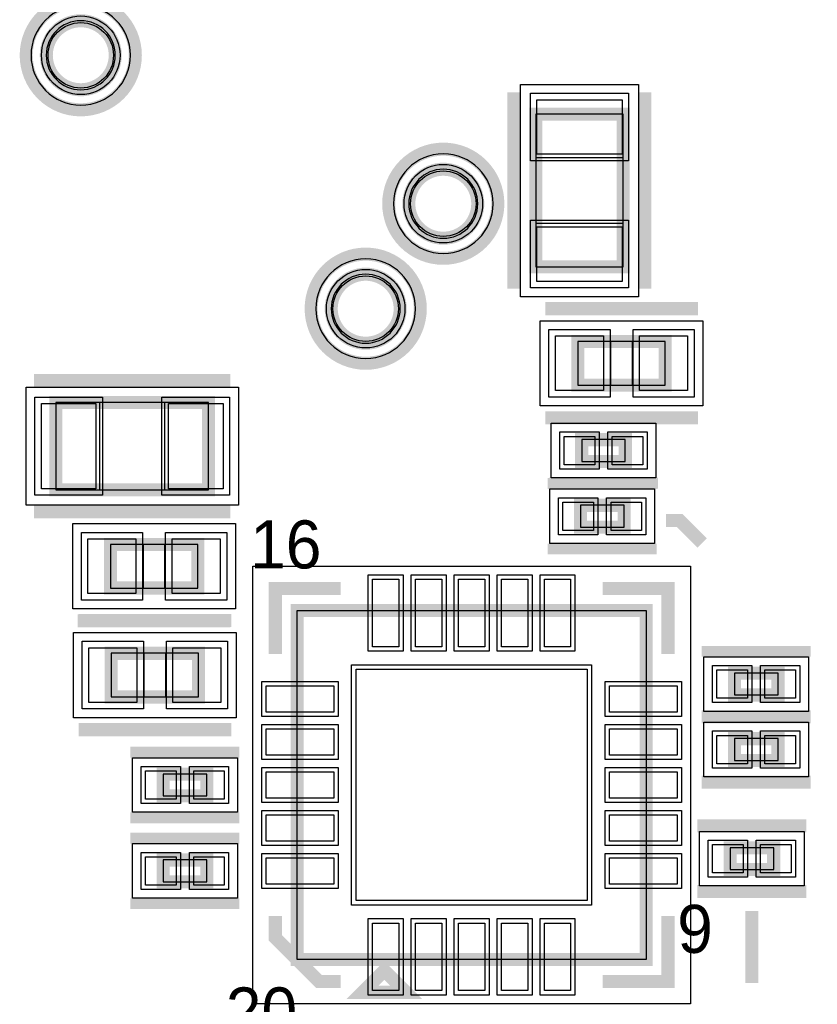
# Model space of a CAD drawing. Extents: x -10 to 137, y -32 to 198.
# Tile 72 of 83: x 58 to 68, y 141 to 153. Entities that reach past the tile are written whole.
import ezdxf

# ---------------------------------------------------------------- set-up
doc = ezdxf.new("R2010")
doc.units = 0
for name, color, linetype in [('BG_SILKSCREEN_TOP', 7, 'CONTINUOUS'), ('PG_ASSEMBLY_TOP', 120, 'CONTINUOUS'), ('PG_DFA_BOUND_TOP', 95, 'CONTINUOUS'), ('PG_PLACE_BOUND_TOP', 23, 'CONTINUOUS'), ('PG_SILKSCREEN_TOP', 7, 'CONTINUOUS'), ('PIN_PASTEMASK_TOP', 212, 'CONTINUOUS'), ('PIN_SOLDERMASK_TOP', 2, 'CONTINUOUS'), ('PIN_TOP', 3, 'CONTINUOUS'), ('VKO_TOP', 243, 'CONTINUOUS')]:
    doc.layers.add(name, color=color, linetype=linetype)

msp = doc.modelspace()

# ---------------------------------------------------------------- linework, layer by layer
at = {"layer": 'BG_SILKSCREEN_TOP', "const_width": 0.1524}
msp.add_lwpolyline([(66.9544, 142.4686), (66.9544, 141.6304)], dxfattribs=at)
at = {"layer": 'PG_ASSEMBLY_TOP', "const_width": 0.1524}
for points in [[(59.543188, 152.428702, 1), (58.74004, 152.428702, 1), (59.543188, 152.428702)], [(63.763652, 150.700994, 1), (62.960504, 150.700994, 1), (63.763652, 150.700994)], [(62.860428, 149.479254, 1), (62.05728, 149.479254, 1), (62.860428, 149.479254)]]:
    msp.add_lwpolyline(points, format="xyb", dxfattribs=at)
for points in [[(65.455546, 149.965156), (65.455546, 151.743156), (64.439546, 151.743156), (64.439546, 149.965156), (65.455546, 149.965156)], [(64.929512, 148.590254), (65.945512, 148.590254), (65.945512, 149.098254), (64.929512, 149.098254), (64.929512, 148.590254)], [(60.630054, 148.387054), (58.852054, 148.387054), (58.852054, 147.371054), (60.630054, 147.371054), (60.630054, 148.387054)], [(64.973454, 147.701254), (65.481454, 147.701254), (65.481454, 147.955254), (64.973454, 147.955254), (64.973454, 147.701254)], [(64.958722, 146.936714), (65.466722, 146.936714), (65.466722, 147.190714), (64.958722, 147.190714), (64.958722, 146.936714)], [(60.503054, 146.736054), (59.487054, 146.736054), (59.487054, 146.228054), (60.503054, 146.228054), (60.503054, 146.736054)], [(65.724278, 141.903958), (65.724278, 145.967958), (61.660278, 145.967958), (61.660278, 141.903958), (65.724278, 141.903958)], [(60.512452, 145.46834), (59.496452, 145.46834), (59.496452, 144.96034), (60.512452, 144.96034), (60.512452, 145.46834)], [(66.751454, 144.983454), (67.259454, 144.983454), (67.259454, 145.237454), (66.751454, 145.237454), (66.751454, 144.983454)], [(67.259454, 144.475454), (66.751454, 144.475454), (66.751454, 144.221454), (67.259454, 144.221454), (67.259454, 144.475454)], [(60.608464, 144.062958), (60.100464, 144.062958), (60.100464, 143.808958), (60.608464, 143.808958), (60.608464, 144.062958)], [(67.208654, 143.205454), (66.700654, 143.205454), (66.700654, 142.951454), (67.208654, 142.951454), (67.208654, 143.205454)], [(60.608464, 143.06296), (60.100464, 143.06296), (60.100464, 142.80896), (60.608464, 142.80896), (60.608464, 143.06296)], [(62.422278, 141.522958), (62.930278, 141.522958), (62.676278, 141.776958), (62.422278, 141.522958)]]:
    msp.add_lwpolyline(points, dxfattribs=at)
at = {"layer": 'PG_DFA_BOUND_TOP'}
for points in [[(59.720988, 152.428702, 1), (58.56224, 152.428702, 1)], [(63.941452, 150.700994, 1), (62.782704, 150.700994, 1)], [(63.038228, 149.479254, 1), (61.87948, 149.479254, 1)]]:
    msp.add_lwpolyline(points, format="xyb", close=True, dxfattribs=at)
for points in [[(65.633346, 149.618954), (64.261746, 149.618954), (64.261746, 152.089358), (65.633346, 152.089358)], [(64.490346, 148.348954), (64.490346, 149.339554), (66.384678, 149.339554), (66.384678, 148.348954)], [(60.976256, 148.564854), (60.976256, 147.193254), (58.505852, 147.193254), (58.505852, 148.564854)], [(64.617346, 147.510754), (64.617346, 148.145754), (65.837562, 148.145754), (65.837562, 147.510754)], [(64.602614, 146.746214), (64.602614, 147.381214), (65.82283, 147.381214), (65.82283, 146.746214)], [(60.94222, 146.977354), (60.94222, 145.986754), (59.047888, 145.986754), (59.047888, 146.977354)], [(66.238374, 141.389862), (61.146182, 141.389862), (61.146182, 146.482054), (66.238374, 146.482054)], [(60.951618, 145.70964), (60.951618, 144.71904), (59.057286, 144.71904), (59.057286, 145.70964)], [(66.395346, 144.792954), (66.395346, 145.427954), (67.615562, 145.427954), (67.615562, 144.792954)], [(67.615562, 144.665954), (67.615562, 144.030954), (66.395346, 144.030954), (66.395346, 144.665954)], [(60.964572, 144.253458), (60.964572, 143.618458), (59.744356, 143.618458), (59.744356, 144.253458)], [(67.564762, 143.395954), (67.564762, 142.760954), (66.344546, 142.760954), (66.344546, 143.395954)], [(60.964572, 143.25346), (60.964572, 142.61846), (59.744356, 142.61846), (59.744356, 143.25346)]]:
    msp.add_lwpolyline(points, close=True, dxfattribs=at)
at = {"layer": 'PG_PLACE_BOUND_TOP'}
for points in [[(59.543188, 152.428702, 1), (58.74004, 152.428702, 1)], [(63.763652, 150.700994, 1), (62.960504, 150.700994, 1)], [(62.860428, 149.479254, 1), (62.05728, 149.479254, 1)]]:
    msp.add_lwpolyline(points, format="xyb", close=True, dxfattribs=at)
for points in [[(65.455546, 149.965156), (65.455546, 151.743156), (64.439546, 151.743156), (64.439546, 149.965156)], [(64.929512, 148.590254), (65.945512, 148.590254), (65.945512, 149.098254), (64.929512, 149.098254)], [(60.630054, 148.387054), (58.852054, 148.387054), (58.852054, 147.371054), (60.630054, 147.371054)], [(64.973454, 147.701254), (65.481454, 147.701254), (65.481454, 147.955254), (64.973454, 147.955254)], [(64.958722, 146.936714), (65.466722, 146.936714), (65.466722, 147.190714), (64.958722, 147.190714)], [(60.503054, 146.736054), (59.487054, 146.736054), (59.487054, 146.228054), (60.503054, 146.228054)], [(65.724278, 141.903958), (61.660278, 141.903958), (61.660278, 145.967958), (65.724278, 145.967958)], [(60.512452, 145.46834), (59.496452, 145.46834), (59.496452, 144.96034), (60.512452, 144.96034)], [(66.751454, 144.983454), (67.259454, 144.983454), (67.259454, 145.237454), (66.751454, 145.237454)], [(67.259454, 144.475454), (66.751454, 144.475454), (66.751454, 144.221454), (67.259454, 144.221454)], [(60.608464, 144.062958), (60.100464, 144.062958), (60.100464, 143.808958), (60.608464, 143.808958)], [(67.208654, 143.205454), (66.700654, 143.205454), (66.700654, 142.951454), (67.208654, 142.951454)], [(60.608464, 143.06296), (60.100464, 143.06296), (60.100464, 142.80896), (60.608464, 142.80896)]]:
    msp.add_lwpolyline(points, close=True, dxfattribs=at)
at = {"layer": 'PG_SILKSCREEN_TOP', "const_width": 0.1524}
for points in [[(59.776614, 152.428702, 1), (58.506614, 152.428702, 1), (59.776614, 152.428702)], [(63.997078, 150.700994, 1), (62.727078, 150.700994, 1), (63.997078, 150.700994)], [(63.093854, 149.479254, 1), (61.823854, 149.479254, 1), (63.093854, 149.479254)]]:
    msp.add_lwpolyline(points, format="xyb", dxfattribs=at)
at = {"layer": 'PG_SILKSCREEN_TOP'}
for points, const_width in [([(64.185546, 149.711156), (64.185546, 151.997156)], 0.1524), ([(65.709546, 149.711156), (65.709546, 151.997156)], 0.1524), ([(64.548512, 149.479254), (66.326512, 149.479254)], 0.1524), ([(60.884054, 148.641054), (58.598054, 148.641054)], 0.1524), ([(64.548512, 148.209254), (66.326512, 148.209254)], 0.1524), ([(64.592454, 148.209254), (65.862454, 148.209254)], 0.127), ([(64.577722, 147.444714), (65.847722, 147.444714)], 0.127), ([(64.592454, 147.447254), (65.862454, 147.447254)], 0.127), ([(60.884054, 147.117054), (58.598054, 147.117054)], 0.1524), ([(60.884054, 147.117054), (59.106054, 147.117054)], 0.1524), ([(65.95618, 147.0152), (66.112136, 147.0152), (66.375788, 146.751548)], 0.1524), ([(64.577722, 146.682714), (65.847722, 146.682714)], 0.127), ([(61.406278, 145.459958), (61.406278, 146.221958), (62.168278, 146.221958)], 0.1524), ([(65.978278, 145.459958), (65.978278, 146.221958), (65.216278, 146.221958)], 0.1524), ([(60.884054, 145.847054), (59.106054, 145.847054)], 0.1524), ([(60.893452, 145.84934), (59.115452, 145.84934)], 0.1524), ([(66.370454, 145.491454), (67.640454, 145.491454)], 0.127), ([(67.640454, 144.729454), (66.370454, 144.729454)], 0.1524), ([(66.370454, 144.729454), (67.640454, 144.729454)], 0.127), ([(60.893452, 144.57934), (59.115452, 144.57934)], 0.1524), ([(60.989464, 144.316958), (59.719464, 144.316958)], 0.127), ([(67.640454, 143.967454), (66.370454, 143.967454)], 0.1524), ([(60.989464, 143.554958), (59.719464, 143.554958)], 0.127), ([(67.589654, 143.459454), (66.319654, 143.459454)], 0.1524), ([(60.989464, 143.31696), (59.719464, 143.31696)], 0.127), ([(67.589654, 142.697454), (66.319654, 142.697454)], 0.1524), ([(60.989464, 142.55496), (59.719464, 142.55496)], 0.127), ([(62.168278, 141.649958), (61.914278, 141.649958), (61.406278, 142.157958), (61.406278, 142.411958)], 0.1524), ([(65.216278, 141.649958), (65.978278, 141.649958), (65.978278, 142.411958)], 0.1524)]:
    msp.add_lwpolyline(points, dxfattribs=dict(at, const_width=const_width))
at = {"layer": 'PIN_PASTEMASK_TOP'}
for points in [[(65.442846, 151.276558), (64.452246, 151.276558), (64.452246, 151.911558), (65.442846, 151.911558)], [(65.442846, 149.796754), (64.452246, 149.796754), (64.452246, 150.431754), (65.442846, 150.431754)], [(64.668146, 148.526754), (64.668146, 149.161754), (65.226946, 149.161754), (65.226946, 148.526754)], [(65.648078, 148.526754), (65.648078, 149.161754), (66.206878, 149.161754), (66.206878, 148.526754)], [(59.318652, 148.374354), (59.318652, 147.383754), (58.683652, 147.383754), (58.683652, 148.374354)], [(60.798456, 148.374354), (60.798456, 147.383754), (60.163456, 147.383754), (60.163456, 148.374354)], [(64.769746, 147.663154), (64.769746, 147.993354), (65.125346, 147.993354), (65.125346, 147.663154)], [(65.329562, 147.663154), (65.329562, 147.993354), (65.685162, 147.993354), (65.685162, 147.663154)], [(64.755014, 146.898614), (64.755014, 147.228814), (65.110614, 147.228814), (65.110614, 146.898614)], [(65.31483, 146.898614), (65.31483, 147.228814), (65.67043, 147.228814), (65.67043, 146.898614)], [(59.784488, 146.799554), (59.784488, 146.164554), (59.225688, 146.164554), (59.225688, 146.799554)], [(60.76442, 146.799554), (60.76442, 146.164554), (60.20562, 146.164554), (60.20562, 146.799554)], [(62.84468, 146.329654), (62.84468, 145.542254), (62.53988, 145.542254), (62.53988, 146.329654)], [(63.344806, 146.329654), (63.344806, 145.542254), (63.040006, 145.542254), (63.040006, 146.329654)], [(63.844678, 146.329654), (63.844678, 145.542254), (63.539878, 145.542254), (63.539878, 146.329654)], [(64.34455, 146.329654), (64.34455, 145.542254), (64.03975, 145.542254), (64.03975, 146.329654)], [(64.844676, 146.329654), (64.844676, 145.542254), (64.539876, 145.542254), (64.539876, 146.329654)], [(59.793886, 145.53184), (59.793886, 144.89684), (59.235086, 144.89684), (59.235086, 145.53184)], [(60.773818, 145.53184), (60.773818, 144.89684), (60.215018, 144.89684), (60.215018, 145.53184)], [(65.038478, 145.282158), (65.038478, 142.589758), (62.346078, 142.589758), (62.346078, 145.282158)], [(66.547746, 144.945354), (66.547746, 145.275554), (66.903346, 145.275554), (66.903346, 144.945354)], [(67.107562, 144.945354), (67.107562, 145.275554), (67.463162, 145.275554), (67.463162, 144.945354)], [(62.085982, 144.783556), (61.298582, 144.783556), (61.298582, 145.088356), (62.085982, 145.088356)], [(66.085974, 144.783556), (65.298574, 144.783556), (65.298574, 145.088356), (66.085974, 145.088356)], [(62.085982, 144.28343), (61.298582, 144.28343), (61.298582, 144.58823), (62.085982, 144.58823)], [(66.085974, 144.28343), (65.298574, 144.28343), (65.298574, 144.58823), (66.085974, 144.58823)], [(66.903346, 144.513554), (66.903346, 144.183354), (66.547746, 144.183354), (66.547746, 144.513554)], [(67.463162, 144.513554), (67.463162, 144.183354), (67.107562, 144.183354), (67.107562, 144.513554)], [(60.252356, 144.101058), (60.252356, 143.770858), (59.896756, 143.770858), (59.896756, 144.101058)], [(60.812172, 144.101058), (60.812172, 143.770858), (60.456572, 143.770858), (60.456572, 144.101058)], [(62.085982, 143.783558), (61.298582, 143.783558), (61.298582, 144.088358), (62.085982, 144.088358)], [(66.085974, 143.783558), (65.298574, 143.783558), (65.298574, 144.088358), (66.085974, 144.088358)], [(62.085982, 143.283686), (61.298582, 143.283686), (61.298582, 143.588486), (62.085982, 143.588486)], [(66.085974, 143.283686), (65.298574, 143.283686), (65.298574, 143.588486), (66.085974, 143.588486)], [(66.852546, 143.243554), (66.852546, 142.913354), (66.496946, 142.913354), (66.496946, 143.243554)], [(67.412362, 143.243554), (67.412362, 142.913354), (67.056762, 142.913354), (67.056762, 143.243554)], [(60.252356, 143.10106), (60.252356, 142.77086), (59.896756, 142.77086), (59.896756, 143.10106)], [(60.812172, 143.10106), (60.812172, 142.77086), (60.456572, 142.77086), (60.456572, 143.10106)], [(62.085982, 142.78356), (61.298582, 142.78356), (61.298582, 143.08836), (62.085982, 143.08836)], [(66.085974, 142.78356), (65.298574, 142.78356), (65.298574, 143.08836), (66.085974, 143.08836)], [(62.84468, 142.329662), (62.84468, 141.542262), (62.53988, 141.542262), (62.53988, 142.329662)], [(63.344806, 142.329662), (63.344806, 141.542262), (63.040006, 141.542262), (63.040006, 142.329662)], [(63.844678, 142.329662), (63.844678, 141.542262), (63.539878, 141.542262), (63.539878, 142.329662)], [(64.34455, 142.329662), (64.34455, 141.542262), (64.03975, 141.542262), (64.03975, 142.329662)], [(64.844676, 142.329662), (64.844676, 141.542262), (64.539876, 141.542262), (64.539876, 142.329662)]]:
    msp.add_lwpolyline(points, close=True, dxfattribs=at)
at = {"layer": 'PIN_SOLDERMASK_TOP'}
for points in [[(65.519046, 151.200358), (64.376046, 151.200358), (64.376046, 151.987758), (65.519046, 151.987758)], [(65.519046, 149.720554), (64.376046, 149.720554), (64.376046, 150.507954), (65.519046, 150.507954)], [(64.591946, 148.450554), (64.591946, 149.237954), (65.303146, 149.237954), (65.303146, 148.450554)], [(65.571878, 148.450554), (65.571878, 149.237954), (66.283078, 149.237954), (66.283078, 148.450554)], [(59.394852, 148.450554), (59.394852, 147.307554), (58.607452, 147.307554), (58.607452, 148.450554)], [(60.874656, 148.450554), (60.874656, 147.307554), (60.087256, 147.307554), (60.087256, 148.450554)], [(64.718946, 147.612354), (64.718946, 148.044154), (65.176146, 148.044154), (65.176146, 147.612354)], [(65.278762, 147.612354), (65.278762, 148.044154), (65.735962, 148.044154), (65.735962, 147.612354)], [(64.704214, 146.847814), (64.704214, 147.279614), (65.161414, 147.279614), (65.161414, 146.847814)], [(65.26403, 146.847814), (65.26403, 147.279614), (65.72123, 147.279614), (65.72123, 146.847814)], [(59.860688, 146.875754), (59.860688, 146.088354), (59.149488, 146.088354), (59.149488, 146.875754)], [(60.84062, 146.875754), (60.84062, 146.088354), (60.12942, 146.088354), (60.12942, 146.875754)], [(62.89548, 146.380454), (62.89548, 145.491454), (62.48908, 145.491454), (62.48908, 146.380454)], [(63.395606, 146.380454), (63.395606, 145.491454), (62.989206, 145.491454), (62.989206, 146.380454)], [(63.895478, 146.380454), (63.895478, 145.491454), (63.489078, 145.491454), (63.489078, 146.380454)], [(64.39535, 146.380454), (64.39535, 145.491454), (63.98895, 145.491454), (63.98895, 146.380454)], [(64.895476, 146.380454), (64.895476, 145.491454), (64.489076, 145.491454), (64.489076, 146.380454)], [(59.870086, 145.60804), (59.870086, 144.82064), (59.158886, 144.82064), (59.158886, 145.60804)], [(60.850018, 145.60804), (60.850018, 144.82064), (60.138818, 144.82064), (60.138818, 145.60804)], [(65.089278, 145.332958), (65.089278, 142.538958), (62.295278, 142.538958), (62.295278, 145.332958)], [(66.496946, 144.894554), (66.496946, 145.326354), (66.954146, 145.326354), (66.954146, 144.894554)], [(67.056762, 144.894554), (67.056762, 145.326354), (67.513962, 145.326354), (67.513962, 144.894554)], [(62.136782, 144.732756), (61.247782, 144.732756), (61.247782, 145.139156), (62.136782, 145.139156)], [(66.136774, 144.732756), (65.247774, 144.732756), (65.247774, 145.139156), (66.136774, 145.139156)], [(62.136782, 144.23263), (61.247782, 144.23263), (61.247782, 144.63903), (62.136782, 144.63903)], [(66.136774, 144.23263), (65.247774, 144.23263), (65.247774, 144.63903), (66.136774, 144.63903)], [(66.954146, 144.564354), (66.954146, 144.132554), (66.496946, 144.132554), (66.496946, 144.564354)], [(67.513962, 144.564354), (67.513962, 144.132554), (67.056762, 144.132554), (67.056762, 144.564354)], [(60.303156, 144.151858), (60.303156, 143.720058), (59.845956, 143.720058), (59.845956, 144.151858)], [(60.862972, 144.151858), (60.862972, 143.720058), (60.405772, 143.720058), (60.405772, 144.151858)], [(62.136782, 143.732758), (61.247782, 143.732758), (61.247782, 144.139158), (62.136782, 144.139158)], [(66.136774, 143.732758), (65.247774, 143.732758), (65.247774, 144.139158), (66.136774, 144.139158)], [(62.136782, 143.232886), (61.247782, 143.232886), (61.247782, 143.639286), (62.136782, 143.639286)], [(66.136774, 143.232886), (65.247774, 143.232886), (65.247774, 143.639286), (66.136774, 143.639286)], [(66.903346, 143.294354), (66.903346, 142.862554), (66.446146, 142.862554), (66.446146, 143.294354)], [(67.463162, 143.294354), (67.463162, 142.862554), (67.005962, 142.862554), (67.005962, 143.294354)], [(60.303156, 143.15186), (60.303156, 142.72006), (59.845956, 142.72006), (59.845956, 143.15186)], [(60.862972, 143.15186), (60.862972, 142.72006), (60.405772, 142.72006), (60.405772, 143.15186)], [(62.136782, 142.73276), (61.247782, 142.73276), (61.247782, 143.13916), (62.136782, 143.13916)], [(66.136774, 142.73276), (65.247774, 142.73276), (65.247774, 143.13916), (66.136774, 143.13916)], [(62.89548, 142.380462), (62.89548, 141.491462), (62.48908, 141.491462), (62.48908, 142.380462)], [(63.395606, 142.380462), (63.395606, 141.491462), (62.989206, 141.491462), (62.989206, 142.380462)], [(63.895478, 142.380462), (63.895478, 141.491462), (63.489078, 141.491462), (63.489078, 142.380462)], [(64.39535, 142.380462), (64.39535, 141.491462), (63.98895, 141.491462), (63.98895, 142.380462)], [(64.895476, 142.380462), (64.895476, 141.491462), (64.489076, 141.491462), (64.489076, 142.380462)]]:
    msp.add_lwpolyline(points, close=True, dxfattribs=at)
for centre in [(59.141614, 152.428702), (63.362078, 150.700994), (62.458854, 149.479254)]:
    msp.add_circle(centre, 0.4572, dxfattribs=at)
at = {"layer": 'PIN_TOP'}
for points in [[(65.442846, 151.276558), (64.452246, 151.276558), (64.452246, 151.911558), (65.442846, 151.911558)], [(65.442846, 149.796754), (64.452246, 149.796754), (64.452246, 150.431754), (65.442846, 150.431754)], [(64.668146, 148.526754), (64.668146, 149.161754), (65.226946, 149.161754), (65.226946, 148.526754)], [(65.648078, 148.526754), (65.648078, 149.161754), (66.206878, 149.161754), (66.206878, 148.526754)], [(59.318652, 148.374354), (59.318652, 147.383754), (58.683652, 147.383754), (58.683652, 148.374354)], [(60.798456, 148.374354), (60.798456, 147.383754), (60.163456, 147.383754), (60.163456, 148.374354)], [(64.769746, 147.663154), (64.769746, 147.993354), (65.125346, 147.993354), (65.125346, 147.663154)], [(65.329562, 147.663154), (65.329562, 147.993354), (65.685162, 147.993354), (65.685162, 147.663154)], [(64.755014, 146.898614), (64.755014, 147.228814), (65.110614, 147.228814), (65.110614, 146.898614)], [(65.31483, 146.898614), (65.31483, 147.228814), (65.67043, 147.228814), (65.67043, 146.898614)], [(59.784488, 146.799554), (59.784488, 146.164554), (59.225688, 146.164554), (59.225688, 146.799554)], [(60.76442, 146.799554), (60.76442, 146.164554), (60.20562, 146.164554), (60.20562, 146.799554)], [(62.84468, 146.329654), (62.84468, 145.542254), (62.53988, 145.542254), (62.53988, 146.329654)], [(63.344806, 146.329654), (63.344806, 145.542254), (63.040006, 145.542254), (63.040006, 146.329654)], [(63.844678, 146.329654), (63.844678, 145.542254), (63.539878, 145.542254), (63.539878, 146.329654)], [(64.34455, 146.329654), (64.34455, 145.542254), (64.03975, 145.542254), (64.03975, 146.329654)], [(64.844676, 146.329654), (64.844676, 145.542254), (64.539876, 145.542254), (64.539876, 146.329654)], [(59.793886, 145.53184), (59.793886, 144.89684), (59.235086, 144.89684), (59.235086, 145.53184)], [(60.773818, 145.53184), (60.773818, 144.89684), (60.215018, 144.89684), (60.215018, 145.53184)], [(65.038478, 145.282158), (65.038478, 142.589758), (62.346078, 142.589758), (62.346078, 145.282158)], [(66.547746, 144.945354), (66.547746, 145.275554), (66.903346, 145.275554), (66.903346, 144.945354)], [(67.107562, 144.945354), (67.107562, 145.275554), (67.463162, 145.275554), (67.463162, 144.945354)], [(62.085982, 144.783556), (61.298582, 144.783556), (61.298582, 145.088356), (62.085982, 145.088356)], [(66.085974, 144.783556), (65.298574, 144.783556), (65.298574, 145.088356), (66.085974, 145.088356)], [(62.085982, 144.28343), (61.298582, 144.28343), (61.298582, 144.58823), (62.085982, 144.58823)], [(66.085974, 144.28343), (65.298574, 144.28343), (65.298574, 144.58823), (66.085974, 144.58823)], [(66.903346, 144.513554), (66.903346, 144.183354), (66.547746, 144.183354), (66.547746, 144.513554)], [(67.463162, 144.513554), (67.463162, 144.183354), (67.107562, 144.183354), (67.107562, 144.513554)], [(60.252356, 144.101058), (60.252356, 143.770858), (59.896756, 143.770858), (59.896756, 144.101058)], [(60.812172, 144.101058), (60.812172, 143.770858), (60.456572, 143.770858), (60.456572, 144.101058)], [(62.085982, 143.783558), (61.298582, 143.783558), (61.298582, 144.088358), (62.085982, 144.088358)], [(66.085974, 143.783558), (65.298574, 143.783558), (65.298574, 144.088358), (66.085974, 144.088358)], [(62.085982, 143.283686), (61.298582, 143.283686), (61.298582, 143.588486), (62.085982, 143.588486)], [(66.085974, 143.283686), (65.298574, 143.283686), (65.298574, 143.588486), (66.085974, 143.588486)], [(66.852546, 143.243554), (66.852546, 142.913354), (66.496946, 142.913354), (66.496946, 143.243554)], [(67.412362, 143.243554), (67.412362, 142.913354), (67.056762, 142.913354), (67.056762, 143.243554)], [(60.252356, 143.10106), (60.252356, 142.77086), (59.896756, 142.77086), (59.896756, 143.10106)], [(60.812172, 143.10106), (60.812172, 142.77086), (60.456572, 142.77086), (60.456572, 143.10106)], [(62.085982, 142.78356), (61.298582, 142.78356), (61.298582, 143.08836), (62.085982, 143.08836)], [(66.085974, 142.78356), (65.298574, 142.78356), (65.298574, 143.08836), (66.085974, 143.08836)], [(62.84468, 142.329662), (62.84468, 141.542262), (62.53988, 141.542262), (62.53988, 142.329662)], [(63.344806, 142.329662), (63.344806, 141.542262), (63.040006, 141.542262), (63.040006, 142.329662)], [(63.844678, 142.329662), (63.844678, 141.542262), (63.539878, 141.542262), (63.539878, 142.329662)], [(64.34455, 142.329662), (64.34455, 141.542262), (64.03975, 141.542262), (64.03975, 142.329662)], [(64.844676, 142.329662), (64.844676, 141.542262), (64.539876, 141.542262), (64.539876, 142.329662)]]:
    msp.add_lwpolyline(points, close=True, dxfattribs=at)
for centre in [(59.141614, 152.428702), (63.362078, 150.700994), (62.458854, 149.479254)]:
    msp.add_circle(centre, 0.381, dxfattribs=at)
at = {"layer": 'VKO_TOP'}
for points in [[(64.439546, 150.473156), (65.455546, 150.473156), (65.455546, 151.235156), (64.439546, 151.235156)], [(65.310512, 149.098254), (65.310512, 148.590254), (65.564512, 148.590254), (65.564512, 149.098254)], [(60.122054, 147.371054), (60.122054, 148.387054), (59.360054, 148.387054), (59.360054, 147.371054)], [(60.122054, 146.228054), (60.122054, 146.736054), (59.868054, 146.736054), (59.868054, 146.228054)], [(60.131452, 144.96034), (60.131452, 145.46834), (59.877452, 145.46834), (59.877452, 144.96034)]]:
    msp.add_lwpolyline(points, close=True, dxfattribs=at)

# ---------------------------------------------------------------- texts
at = {"layer": 'PG_SILKSCREEN_TOP'}
for s, p in [('16', (61.1124, 146.4564)), ('20', (60.829698, 141.021054))]:
    msp.add_text(s, height=0.5588, dxfattribs=at).set_placement(p)
msp.add_text('6', height=0.5588, rotation=180, dxfattribs=at).set_placement((66.503042, 142.54099))

doc.saveas('drawing.dxf')
